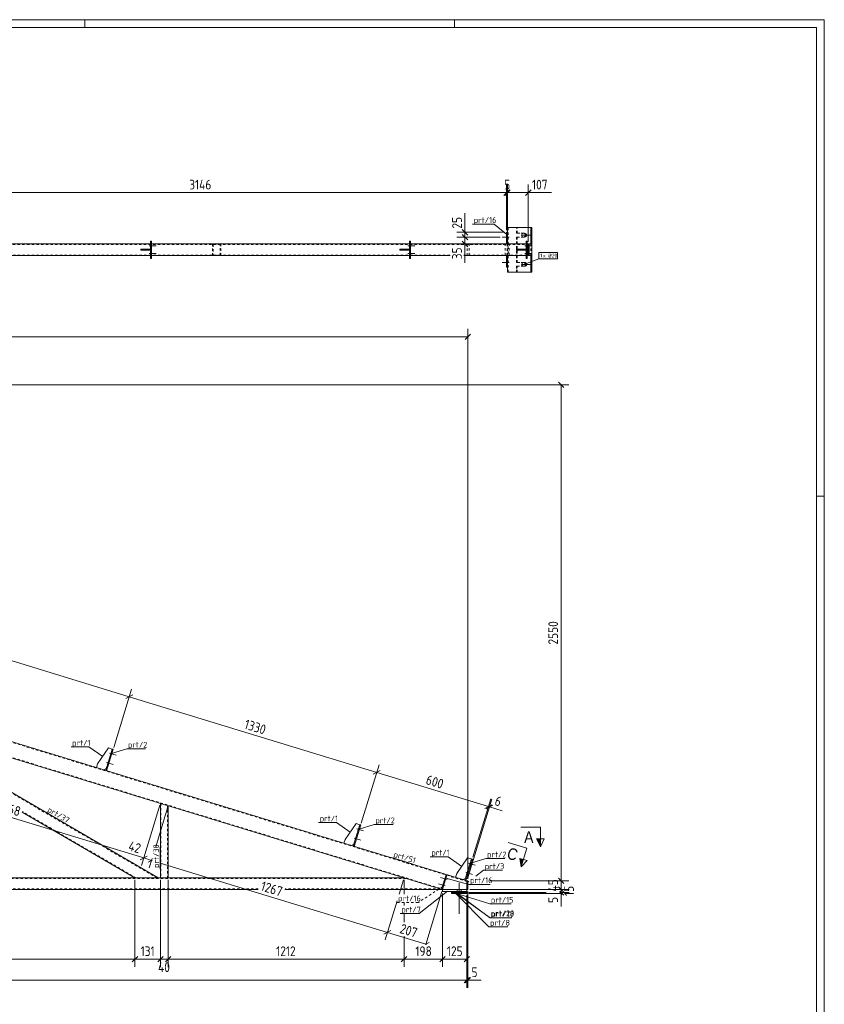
# Model space of a CAD drawing. Header units: millimetres. Extents: x 1 to 1188, y 1 to 840.
# Tile 6 of 6: x 775 to 1188, y 334 to 840. Entities that reach past the tile are written whole.
import ezdxf

# ---------------------------------------------------------------- set-up
doc = ezdxf.new("R2010")
doc.units = ezdxf.units.MM
doc.header["$LTSCALE"] = 0.6
doc.linetypes.add('XKITLINE00', pattern=[0])
doc.linetypes.add('XKITLINE02', pattern=[4, 2, -2])
for name, color, linetype, lineweight in [('Bolt', 7, 'Continuous', 0), ('BoltMark', 3, 'Continuous', 0), ('DrawingSheet', 5, 'Continuous', 0), ('Part', 2, 'Continuous', 0), ('PartMark', 3, 'Continuous', 0), ('Section', 6, 'Continuous', 0), ('Z-DIMENSIONS', 1, 'Continuous', 0)]:
    doc.layers.add(name, color=color, linetype=linetype, lineweight=lineweight)
doc.styles.add('ARIAL', font='ARIAL.TTF')
doc.styles.add('ISOCPEUR', font='ISOCPEUR.TTF')

msp = doc.modelspace()

# ---------------------------------------------------------------- hatches: boundary and pattern name
at = {"layer": 'Section'}
for points in [[(1042.11, 418.81), (1042.11, 414.81), (1040.11, 418.81)], [(1033.41, 408.28), (1032.24, 404.45), (1031.5, 408.86)]]:
    msp.add_hatch(color=6, dxfattribs=at).paths.add_polyline_path(points, flags=17)

# ---------------------------------------------------------------- linework, layer by layer
at = {"layer": 'Bolt', "color": 4, "linetype": 'XKITLINE00', "lineweight": 0}
for p, q in [((1025.24, 728.92), (1024.74, 728.92)), ((1025.24, 728.92), (1024.74, 728.92)), ((1037.07, 729.22), (1032.39, 729.22)), ((1032.51, 729.55), (1032.45, 729.22)), ((1032.45, 729.22), (1032.51, 728.88)), ((1032.72, 729.9), (1032.51, 729.55)), ((1033.07, 730.15), (1032.72, 729.9)), ((1033.41, 730.22), (1033.07, 730.15)), ((1033.43, 730.21), (1033.41, 730.22)), ((1033.78, 730.14), (1033.43, 730.21)), ((1034.12, 729.89), (1033.78, 730.14)), ((1034.31, 729.55), (1034.12, 729.89)), ((1034.37, 729.22), (1034.31, 729.55)), ((1034.31, 728.88), (1034.37, 729.22)), ((841.79, 724.42), (842.29, 724.42)), ((841.79, 724.42), (842.29, 724.42)), ((974.79, 724.42), (975.29, 724.42)), ((974.79, 724.42), (975.29, 724.42)), ((1025.99, 728.22), (1022.44, 728.22)), ((1025.99, 728.22), (1022.44, 728.22)), ((1025.24, 727.52), (1024.74, 727.52)), ((1025.24, 727.52), (1024.74, 727.52)), ((1032.51, 728.88), (1032.7, 728.54)), ((1032.7, 728.54), (1033.05, 728.29)), ((1033.05, 728.29), (1033.39, 728.22)), ((1033.39, 728.22), (1033.41, 728.22)), ((1033.41, 728.22), (1033.76, 728.28)), ((1033.76, 728.28), (1034.1, 728.53)), ((1034.1, 728.53), (1034.31, 728.88)), ((1034.79, 724.42), (1035.29, 724.42)), ((1034.79, 724.42), (1035.29, 724.42)), ((841.04, 723.72), (844.59, 723.72)), ((841.04, 723.72), (844.59, 723.72)), ((841.04, 719.72), (844.59, 719.72)), ((841.04, 719.72), (844.59, 719.72)), ((841.79, 723.02), (842.29, 723.02)), ((841.79, 723.02), (842.29, 723.02)), ((841.79, 720.42), (842.29, 720.42)), ((841.79, 720.42), (842.29, 720.42)), ((841.79, 719.02), (842.29, 719.02)), ((841.79, 719.02), (842.29, 719.02)), ((974.04, 723.72), (977.59, 723.72)), ((974.04, 723.72), (977.59, 723.72)), ((974.04, 719.72), (977.59, 719.72)), ((974.04, 719.72), (977.59, 719.72)), ((974.79, 723.02), (975.29, 723.02)), ((974.79, 723.02), (975.29, 723.02)), ((974.79, 720.42), (975.29, 720.42)), ((974.79, 720.42), (975.29, 720.42)), ((974.79, 719.02), (975.29, 719.02)), ((974.79, 719.02), (975.29, 719.02)), ((1034.04, 723.72), (1037.59, 723.72)), ((1034.04, 723.72), (1037.59, 723.72)), ((1034.04, 719.72), (1037.59, 719.72)), ((1034.04, 719.72), (1037.59, 719.72)), ((1034.79, 723.02), (1035.29, 723.02)), ((1034.79, 723.02), (1035.29, 723.02)), ((1034.79, 720.42), (1035.29, 720.42)), ((1034.79, 720.42), (1035.29, 720.42)), ((1034.79, 719.02), (1035.29, 719.02)), ((1034.79, 719.02), (1035.29, 719.02)), ((1025.99, 715.22), (1022.44, 715.22)), ((1025.99, 715.22), (1022.44, 715.22)), ((1025.24, 715.92), (1024.74, 715.92)), ((1025.24, 715.92), (1024.74, 715.92)), ((1025.24, 714.52), (1024.74, 714.52)), ((1025.24, 714.52), (1024.74, 714.52)), ((1037.07, 714.22), (1032.39, 714.22)), ((1032.51, 714.55), (1032.45, 714.22)), ((1032.45, 714.22), (1032.51, 713.88)), ((1032.72, 714.91), (1032.51, 714.55)), ((1032.51, 713.88), (1032.7, 713.55)), ((1033.07, 715.15), (1032.72, 714.91)), ((1033.41, 715.22), (1033.07, 715.15)), ((1033.44, 715.22), (1033.41, 715.22)), ((1033.78, 715.14), (1033.44, 715.22)), ((1034.12, 714.89), (1033.78, 715.14)), ((1034.1, 713.53), (1034.31, 713.88)), ((1034.31, 714.55), (1034.12, 714.89)), ((1034.37, 714.22), (1034.31, 714.55)), ((1034.31, 713.88), (1034.37, 714.22)), ((1032.7, 713.55), (1033.04, 713.29)), ((1033.04, 713.29), (1033.39, 713.22)), ((1033.39, 713.22), (1033.41, 713.22)), ((1033.41, 713.22), (1033.75, 713.28)), ((1033.75, 713.28), (1034.1, 713.53)), ((820.63, 462.87), (824.03, 461.84)), ((820.63, 462.87), (824.03, 461.84)), ((821.14, 461.99), (821.62, 461.84)), ((821.14, 461.99), (821.62, 461.84)), ((821.55, 463.32), (822.03, 463.18)), ((821.55, 463.32), (822.03, 463.18)), ((819.17, 458.09), (822.57, 457.05)), ((819.17, 458.09), (822.57, 457.05)), ((819.68, 457.2), (820.16, 457.06)), ((819.68, 457.2), (820.16, 457.06)), ((820.09, 458.54), (820.57, 458.4)), ((820.09, 458.54), (820.57, 458.4)), ((947.82, 423.99), (951.22, 422.95)), ((947.82, 423.99), (951.22, 422.95)), ((948.33, 423.1), (948.81, 422.95)), ((948.33, 423.1), (948.81, 422.95)), ((948.74, 424.44), (949.22, 424.29)), ((948.74, 424.44), (949.22, 424.29)), ((946.36, 419.21), (949.75, 418.17)), ((946.36, 419.21), (949.75, 418.17)), ((946.87, 418.32), (947.35, 418.17)), ((946.87, 418.32), (947.35, 418.17)), ((947.28, 419.66), (947.76, 419.51)), ((947.28, 419.66), (947.76, 419.51)), ((1005.2, 406.45), (1008.59, 405.41)), ((1005.2, 406.45), (1008.59, 405.41)), ((1005.71, 405.56), (1006.19, 405.41)), ((1005.71, 405.56), (1006.19, 405.41)), ((1006.12, 406.9), (1006.6, 406.75)), ((1006.12, 406.9), (1006.6, 406.75)), ((1003.74, 401.67), (1007.13, 400.63)), ((1003.74, 401.67), (1007.13, 400.63)), ((1004.25, 400.78), (1004.73, 400.63)), ((1004.25, 400.78), (1004.73, 400.63)), ((1004.66, 402.12), (1005.14, 401.97)), ((1004.66, 402.12), (1005.14, 401.97)), ((993.19, 394.69), (989.79, 395.73)), ((994.21, 398.04), (990.82, 399.08)), ((992.68, 395.58), (992.2, 395.73)), ((993.29, 397.59), (992.81, 397.74)), ((993.7, 398.93), (993.22, 399.08)), ((1000.37, 380.31), (1000.37, 396.31)), ((1000.37, 380.31), (1000.37, 396.31)), ((992.27, 394.24), (991.79, 394.39)), ((999.37, 391.81), (999.37, 392.81)), ((999.37, 391.81), (999.37, 392.81)), ((1001.37, 391.81), (1001.37, 392.81)), ((1001.37, 391.81), (1001.37, 392.81))]:
    msp.add_line(p, q, dxfattribs=at)
at = {"layer": 'Bolt', "color": 4, "linetype": 'XKITLINE02', "lineweight": 0}
for p, q in [((993.19, 394.69), (989.79, 395.73)), ((994.21, 398.04), (990.82, 399.08)), ((992.68, 395.58), (992.2, 395.73)), ((993.29, 397.59), (992.81, 397.74)), ((993.7, 398.93), (993.22, 399.08)), ((992.27, 394.24), (991.79, 394.39))]:
    msp.add_line(p, q, dxfattribs=at)
at = {"layer": 'BoltMark', "color": 7, "linetype": 'XKITLINE00', "lineweight": 0}
for p, q in [((1041.35, 720.32), (1050.97, 720.32)), ((1041.35, 717.12), (1041.35, 720.32)), ((1050.97, 717.12), (1050.97, 720.32)), ((1033.56, 714.22), (1041.35, 717.12)), ((1041.35, 717.12), (1050.97, 717.12))]:
    msp.add_line(p, q, dxfattribs=at)
at = {"layer": 'DrawingSheet', "color": 2, "linetype": 'XKITLINE00', "lineweight": 0}
for p, q in [((1188, 840), (1, 840)), ((808, 836), (808, 840)), ((998, 836), (998, 840)), ((1188, 1), (1188, 840)), ((1188, 595), (1184, 595))]:
    msp.add_line(p, q, dxfattribs=at)
at = {"layer": 'DrawingSheet', "color": 3, "linetype": 'XKITLINE00', "lineweight": 0}
for p, q in [((1184, 836), (5, 836)), ((1184, 5), (1184, 836))]:
    msp.add_line(p, q, dxfattribs=at)
at = {"layer": 'Part', "color": 2, "linetype": 'XKITLINE00', "lineweight": 0}
for p, q in [((1024.74, 730.72), (1025.24, 730.72)), ((1024.74, 724.72), (1024.74, 730.72)), ((1025.24, 730.72), (1025.24, 724.72)), ((1025.25, 733.22), (1037.2, 733.22)), ((1025.25, 733.22), (1025.25, 724.72)), ((1037.2, 733.22), (1037.5, 733.22)), ((1037.2, 733.22), (1037.2, 724.72)), ((1037.5, 733.22), (1037.79, 733.22)), ((1037.5, 733.22), (1037.5, 724.72)), ((1037.5, 733.22), (1037.5, 724.72)), ((1037.5, 733.22), (1037.56, 733.22)), ((1037.5, 733.22), (1037.5, 724.72)), ((1037.56, 733.22), (1037.64, 733.22)), ((1037.56, 733.22), (1037.56, 724.72)), ((1037.56, 733.22), (1037.56, 724.72)), ((1037.64, 733.22), (1037.64, 724.72)), ((1037.64, 733.22), (1037.79, 733.22)), ((1037.64, 733.22), (1037.64, 724.72)), ((1037.79, 733.22), (1037.79, 710.22)), ((1037.79, 733.22), (1037.79, 710.22)), ((704.29, 724.72), (841.79, 724.72)), ((842.29, 726.22), (841.79, 726.22)), ((841.79, 726.22), (841.79, 717.22)), ((842.29, 717.22), (842.29, 726.22)), ((842.29, 724.72), (974.79, 724.72)), ((975.29, 726.22), (974.79, 726.22)), ((974.79, 726.22), (974.79, 717.22)), ((975.29, 717.22), (975.29, 726.22)), ((975.29, 724.72), (1034.79, 724.72)), ((1035.29, 726.22), (1034.79, 726.22)), ((1034.79, 726.22), (1034.79, 717.22)), ((1035.29, 717.22), (1035.29, 726.22)), ((1035.29, 724.72), (1035.89, 724.72)), ((1035.89, 724.72), (1035.89, 718.72)), ((1035.89, 724.72), (1037.68, 724.72)), ((1035.89, 718.72), (1035.89, 724.72)), ((1036.37, 718.72), (1036.37, 724.72)), ((1037.68, 718.72), (1037.68, 724.72)), ((836.79, 721.97), (836.79, 721.97)), ((836.79, 721.97), (841.79, 721.97)), ((836.79, 721.47), (836.79, 721.97)), ((836.79, 721.47), (836.79, 721.47)), ((836.79, 721.47), (841.79, 721.47)), ((839.79, 721.47), (839.79, 721.97)), ((841.79, 721.97), (841.79, 721.47)), ((969.79, 721.97), (969.79, 721.97)), ((969.79, 721.97), (974.79, 721.97)), ((969.79, 721.47), (969.79, 721.97)), ((969.79, 721.47), (969.79, 721.47)), ((969.79, 721.47), (974.79, 721.47)), ((972.79, 721.47), (972.79, 721.97)), ((974.79, 721.97), (974.79, 721.47)), ((1029.79, 721.97), (1029.79, 721.97)), ((1029.79, 721.97), (1034.79, 721.97)), ((1029.79, 721.47), (1029.79, 721.97)), ((1029.79, 721.47), (1029.79, 721.47)), ((1029.79, 721.47), (1034.79, 721.47)), ((1032.79, 721.47), (1032.79, 721.97)), ((1034.79, 721.97), (1034.79, 721.47)), ((704.29, 718.72), (841.79, 718.72)), ((841.79, 717.22), (842.29, 717.22)), ((842.29, 718.72), (974.79, 718.72)), ((974.79, 717.22), (975.29, 717.22)), ((975.29, 718.72), (995.75, 718.72)), ((1002.75, 718.72), (1034.79, 718.72)), ((1024.74, 718.72), (1024.74, 712.72)), ((1025.24, 712.72), (1025.24, 718.72)), ((1025.25, 710.22), (1025.25, 718.72)), ((1034.79, 717.22), (1035.29, 717.22)), ((1035.29, 718.72), (1035.89, 718.72)), ((1035.89, 718.72), (1037.68, 718.72)), ((1037.2, 710.22), (1037.2, 718.72)), ((1037.5, 710.22), (1037.5, 718.72)), ((1037.5, 710.22), (1037.5, 718.72)), ((1037.5, 710.22), (1037.5, 718.72)), ((1037.56, 710.22), (1037.56, 718.72)), ((1037.56, 710.22), (1037.56, 718.72)), ((1037.64, 710.22), (1037.64, 718.72)), ((1037.64, 710.22), (1037.64, 718.72)), ((1024.74, 712.72), (1025.24, 712.72)), ((1037.2, 710.22), (1025.25, 710.22)), ((1037.5, 710.22), (1037.2, 710.22)), ((1037.79, 710.22), (1037.5, 710.22)), ((1037.5, 710.22), (1037.56, 710.22)), ((1037.56, 710.22), (1037.64, 710.22)), ((1037.79, 710.22), (1037.64, 710.22)), ((1003.29, 397.62), (696.83, 491.31)), ((991.66, 392.81), (694.5, 483.66)), ((845.65, 398.81), (706.43, 480.01)), ((814.52, 457.43), (820.17, 465.64)), ((822.08, 465.05), (818.72, 454.06)), ((822.56, 464.91), (819.2, 453.91)), ((820.17, 465.64), (822.08, 465.05)), ((822.56, 464.91), (822.08, 465.05)), ((814.52, 457.43), (813.94, 455.52)), ((817.76, 454.35), (813.94, 455.52)), ((819.01, 455.01), (817.76, 454.35)), ((819.2, 453.91), (818.72, 454.06)), ((846.84, 398.81), (846.84, 437.08)), ((850.84, 435.86), (846.84, 437.08)), ((850.84, 398.81), (850.84, 435.86)), ((833.75, 398.81), (775.81, 432.6)), ((941.71, 418.55), (947.36, 426.75)), ((949.27, 426.17), (945.91, 415.17)), ((949.75, 426.02), (946.39, 415.02)), ((947.36, 426.75), (949.27, 426.17)), ((949.75, 426.02), (949.27, 426.17)), ((941.71, 418.55), (941.13, 416.63)), ((944.95, 415.46), (941.13, 416.63)), ((946.2, 416.13), (944.95, 415.46)), ((946.39, 415.02), (945.91, 415.17)), ((999.09, 401), (1004.73, 409.2)), ((1006.65, 408.62), (1003.29, 397.62)), ((1007.13, 408.47), (1003.76, 397.47)), ((1004.73, 409.2), (1006.65, 408.62)), ((1007.13, 408.47), (1006.65, 408.62)), ((993.6, 400.32), (991.35, 392.96)), ((994.08, 400.17), (991.83, 392.81)), ((994.08, 400.17), (993.6, 400.32)), ((999.09, 401), (998.5, 399.08)), ((972.03, 398.81), (174.34, 398.81)), ((850.84, 398.81), (846.84, 398.81)), ((972.03, 398.81), (991.66, 392.81)), ((1003.58, 398.58), (1002.33, 397.91)), ((1003.76, 397.47), (1003.29, 397.62)), ((1004.34, 397.3), (1003.76, 397.47)), ((1004.34, 392.81), (1004.34, 397.3)), ((1004.84, 397.3), (1004.34, 397.3)), ((1004.34, 397.3), (1004.34, 392.81)), ((1004.84, 397.3), (1004.84, 392.81)), ((897.05, 392.81), (186.34, 392.81)), ((991.66, 392.81), (910.83, 392.81)), ((991.83, 392.81), (991.35, 392.96)), ((991.83, 392.81), (991.66, 392.81)), ((991.84, 392.81), (991.83, 392.81)), ((1004.34, 392.81), (991.84, 392.81)), ((991.84, 392.81), (991.84, 391.81)), ((1004.34, 391.81), (991.84, 391.81)), ((991.84, 391.81), (1004.34, 391.81)), ((996.34, 391.61), (996.34, 391.81)), ((996.34, 391.81), (1004.34, 391.81)), ((996.34, 390.81), (996.34, 391.81)), ((996.34, 391.81), (1004.34, 391.81)), ((996.34, 391.61), (1004.34, 391.61)), ((996.34, 391.31), (996.34, 391.61)), ((996.34, 391.61), (1004.34, 391.61)), ((996.34, 390.81), (996.34, 391.31)), ((1004.34, 391.31), (996.34, 391.31)), ((996.34, 391.31), (1004.34, 391.31)), ((1004.34, 390.81), (996.34, 390.81)), ((996.34, 390.81), (1004.34, 390.81)), ((1004.34, 391.81), (1004.34, 392.81)), ((1004.84, 392.81), (1004.34, 392.81)), ((1004.34, 391.61), (1004.34, 391.81)), ((1004.34, 390.81), (1004.34, 391.81)), ((1004.34, 391.31), (1004.34, 391.61)), ((1004.34, 390.81), (1004.34, 391.31))]:
    msp.add_line(p, q, dxfattribs=at)
at = {"layer": 'Part', "color": 7, "linetype": 'XKITLINE02', "lineweight": 0}
for p, q in [((1025.54, 733.22), (1025.25, 733.22)), ((1037.5, 733.22), (1025.54, 733.22)), ((1025.54, 710.22), (1025.54, 733.22)), ((1029.85, 733.22), (1037.5, 733.22)), ((1029.85, 730.22), (1029.85, 733.22)), ((1029.85, 730.22), (1029.85, 733.22)), ((1029.85, 733.22), (1037.5, 733.22)), ((1030.14, 730.22), (1029.85, 730.22)), ((1029.85, 730.22), (1033.7, 730.21)), ((1029.85, 730.22), (1033.76, 730.21)), ((1029.91, 730.22), (1029.91, 733.22)), ((1029.91, 733.22), (1037.56, 733.22)), ((1029.91, 730.22), (1029.91, 733.22)), ((1029.91, 730.22), (1033.85, 730.21)), ((1029.99, 730.22), (1029.99, 733.22)), ((1029.99, 733.22), (1037.64, 733.22)), ((1029.99, 730.22), (1029.99, 733.22)), ((1030.14, 730.22), (1029.99, 730.22)), ((1029.99, 730.22), (1033.85, 730.21)), ((1030.14, 730.22), (1030.14, 733.22)), ((1030.14, 730.22), (1030.14, 733.22)), ((1034, 730.21), (1030.14, 730.22)), ((1034, 730.21), (1030.14, 730.22)), ((1033.7, 730.21), (1034, 730.21)), ((1033.7, 730.21), (1034.07, 730.14)), ((1033.7, 730.21), (1034.07, 730.14)), ((1033.76, 730.21), (1034.13, 730.14)), ((1034.13, 730.14), (1033.76, 730.21)), ((1034.22, 730.14), (1033.85, 730.21)), ((1033.85, 730.21), (1034, 730.21)), ((1033.85, 730.21), (1034.22, 730.14)), ((1034.36, 730.14), (1034, 730.21)), ((1034.36, 730.14), (1034, 730.21)), ((1034.07, 730.14), (1034.38, 729.92)), ((1034.07, 730.14), (1034.38, 729.92)), ((1034.13, 730.14), (1034.44, 729.92)), ((1034.44, 729.92), (1034.13, 730.14)), ((1034.53, 729.92), (1034.22, 730.14)), ((1034.22, 730.14), (1034.53, 729.92)), ((1034.67, 729.92), (1034.36, 730.14)), ((1034.67, 729.92), (1034.36, 730.14)), ((1034.38, 729.92), (1034.59, 729.6)), ((1034.38, 729.92), (1034.59, 729.6)), ((1034.44, 729.92), (1034.65, 729.6)), ((1034.65, 729.6), (1034.44, 729.92)), ((1034.73, 729.6), (1034.53, 729.92)), ((1034.53, 729.92), (1034.73, 729.6)), ((1034.59, 729.6), (1034.66, 729.21)), ((1034.59, 729.6), (1034.66, 729.21)), ((1034.66, 729.21), (1034.59, 728.83)), ((1034.66, 729.21), (1034.59, 728.83)), ((1034.65, 729.6), (1034.72, 729.21)), ((1034.72, 729.21), (1034.65, 729.6)), ((1034.72, 729.21), (1034.65, 728.83)), ((1034.65, 728.83), (1034.72, 729.21)), ((1034.66, 729.21), (1034.95, 729.21)), ((1034.66, 729.21), (1034.72, 729.21)), ((1034.88, 729.6), (1034.67, 729.92)), ((1034.88, 729.6), (1034.67, 729.92)), ((1034.72, 729.21), (1034.81, 729.21)), ((1034.81, 729.21), (1034.73, 729.6)), ((1034.73, 729.6), (1034.81, 729.21)), ((1034.73, 728.83), (1034.81, 729.21)), ((1034.81, 729.21), (1034.73, 728.83)), ((1034.81, 729.21), (1034.95, 729.21)), ((1034.95, 729.21), (1034.88, 729.6)), ((1034.95, 729.21), (1034.88, 729.6)), ((1034.88, 728.83), (1034.95, 729.21)), ((1034.88, 728.83), (1034.95, 729.21)), ((163.88, 724.42), (1037.2, 724.42)), ((841.79, 724.72), (842.29, 724.72)), ((878.23, 724.72), (873.65, 724.72)), ((873.65, 724.72), (873.65, 718.72)), ((873.96, 724.42), (877.91, 724.42)), ((873.96, 724.42), (873.96, 719.02)), ((877.51, 719.02), (877.51, 724.42)), ((877.83, 718.72), (877.83, 724.72)), ((974.79, 724.72), (975.29, 724.72)), ((1000.28, 724.72), (1025.08, 724.72)), ((1001.3, 724.42), (1024.05, 724.42)), ((1004.56, 718.72), (1004.56, 724.72)), ((1005.58, 719.02), (1005.58, 724.42)), ((1024.05, 719.02), (1024.05, 724.42)), ((1025.24, 724.72), (1024.74, 724.72)), ((1025.08, 718.72), (1025.08, 724.72)), ((1025.08, 718.72), (1025.08, 724.72)), ((1025.25, 724.72), (1025.25, 718.72)), ((1026.06, 719.02), (1026.06, 724.42)), ((1030.14, 728.22), (1029.85, 728.22)), ((1029.85, 728.22), (1029.85, 715.22)), ((1033.7, 728.21), (1029.85, 728.22)), ((1029.85, 728.22), (1033.76, 728.21)), ((1029.85, 728.22), (1029.85, 715.22)), ((1029.91, 728.22), (1033.85, 728.21)), ((1029.91, 728.22), (1029.91, 715.22)), ((1029.91, 715.22), (1029.91, 728.22)), ((1029.99, 715.22), (1029.99, 728.22)), ((1030.14, 728.22), (1029.99, 728.22)), ((1029.99, 728.22), (1029.99, 715.22)), ((1033.85, 728.21), (1029.99, 728.22)), ((1030.14, 715.22), (1030.14, 728.22)), ((1030.14, 728.22), (1034, 728.21)), ((1030.14, 715.22), (1030.14, 728.22)), ((1030.14, 728.22), (1034, 728.21)), ((1034.07, 728.29), (1033.7, 728.21)), ((1034.07, 728.29), (1033.7, 728.21)), ((1034, 728.21), (1033.7, 728.21)), ((1034.13, 728.29), (1033.76, 728.21)), ((1033.76, 728.21), (1034.13, 728.29)), ((1033.85, 728.21), (1034.22, 728.29)), ((1034.22, 728.29), (1033.85, 728.21)), ((1034, 728.21), (1033.85, 728.21)), ((1034, 728.21), (1034.36, 728.29)), ((1034, 728.21), (1034.36, 728.29)), ((1034.38, 728.51), (1034.07, 728.29)), ((1034.38, 728.51), (1034.07, 728.29)), ((1034.44, 728.51), (1034.13, 728.29)), ((1034.13, 728.29), (1034.44, 728.51)), ((1034.22, 728.29), (1034.53, 728.51)), ((1034.53, 728.51), (1034.22, 728.29)), ((1034.36, 728.29), (1034.67, 728.51)), ((1034.36, 728.29), (1034.67, 728.51)), ((1034.59, 728.83), (1034.38, 728.51)), ((1034.59, 728.83), (1034.38, 728.51)), ((1034.65, 728.83), (1034.44, 728.51)), ((1034.44, 728.51), (1034.65, 728.83)), ((1034.53, 728.51), (1034.73, 728.83)), ((1034.73, 728.83), (1034.53, 728.51)), ((1034.67, 728.51), (1034.88, 728.83)), ((1034.67, 728.51), (1034.88, 728.83)), ((1034.79, 724.72), (1035.29, 724.72)), ((1035.89, 724.72), (1037.2, 724.72)), ((1035.98, 719.02), (1035.98, 724.42)), ((1037.2, 718.72), (1037.2, 724.72)), ((1037.2, 724.72), (1037.2, 718.72)), ((1037.2, 724.42), (1037.2, 724.72)), ((1037.5, 724.72), (1037.5, 718.72)), ((1037.5, 724.72), (1037.5, 718.72)), ((1037.5, 724.72), (1037.5, 718.72)), ((1037.56, 724.72), (1037.56, 718.72)), ((1037.56, 724.72), (1037.56, 718.72)), ((1037.64, 724.72), (1037.64, 718.72)), ((1037.64, 724.72), (1037.64, 718.72)), ((327.21, 719.02), (995.75, 719.02)), ((836.79, 721.97), (836.79, 721.47)), ((840.79, 721.47), (840.79, 721.97)), ((873.96, 719.02), (877.91, 719.02)), ((969.79, 721.97), (969.79, 721.47)), ((973.79, 721.47), (973.79, 721.97)), ((1002.75, 719.02), (1024.05, 719.02)), ((1002.75, 719.02), (1037.2, 719.02)), ((1029.79, 721.97), (1029.79, 721.47)), ((1033.79, 721.47), (1033.79, 721.97)), ((1037.2, 718.72), (1037.2, 719.02)), ((841.79, 718.72), (842.29, 718.72)), ((873.65, 718.72), (878.23, 718.72)), ((974.79, 718.72), (975.29, 718.72)), ((1025.08, 718.72), (1002.75, 718.72)), ((1025.24, 718.72), (1024.74, 718.72)), ((1030.14, 715.22), (1029.85, 715.22)), ((1029.85, 715.22), (1033.71, 715.22)), ((1029.91, 715.22), (1029.85, 715.22)), ((1029.85, 715.22), (1033.71, 715.22)), ((1029.99, 715.22), (1029.91, 715.22)), ((1029.91, 715.22), (1033.76, 715.22)), ((1033.76, 715.22), (1029.91, 715.22)), ((1033.85, 715.22), (1029.99, 715.22)), ((1030.14, 715.22), (1029.99, 715.22)), ((1029.99, 715.22), (1033.85, 715.22)), ((1034, 715.22), (1030.14, 715.22)), ((1034, 715.22), (1030.14, 715.22)), ((1033.71, 715.22), (1034, 715.22)), ((1033.71, 715.22), (1034.07, 715.14)), ((1033.71, 715.22), (1033.76, 715.22)), ((1033.71, 715.22), (1034.07, 715.14)), ((1033.76, 715.22), (1033.85, 715.22)), ((1033.76, 715.22), (1034.13, 715.14)), ((1034.13, 715.14), (1033.76, 715.22)), ((1034.22, 715.14), (1033.85, 715.22)), ((1033.85, 715.22), (1034, 715.22)), ((1033.85, 715.22), (1034.22, 715.14)), ((1034.36, 715.14), (1034, 715.22)), ((1034.36, 715.14), (1034, 715.22)), ((1034.07, 715.14), (1034.38, 714.92)), ((1034.07, 715.14), (1034.38, 714.92)), ((1034.13, 715.14), (1034.44, 714.92)), ((1034.44, 714.92), (1034.13, 715.14)), ((1034.53, 714.92), (1034.22, 715.14)), ((1034.22, 715.14), (1034.53, 714.92)), ((1034.67, 714.92), (1034.36, 715.14)), ((1034.67, 714.92), (1034.36, 715.14)), ((1034.38, 714.92), (1034.59, 714.6)), ((1034.38, 714.92), (1034.59, 714.6)), ((1034.59, 713.83), (1034.38, 713.51)), ((1034.59, 713.83), (1034.38, 713.51)), ((1034.44, 714.92), (1034.65, 714.6)), ((1034.65, 714.6), (1034.44, 714.92)), ((1034.65, 713.83), (1034.44, 713.51)), ((1034.44, 713.51), (1034.65, 713.83)), ((1034.73, 714.6), (1034.53, 714.92)), ((1034.53, 714.92), (1034.73, 714.6)), ((1034.53, 713.51), (1034.73, 713.83)), ((1034.73, 713.83), (1034.53, 713.51)), ((1034.59, 714.6), (1034.66, 714.22)), ((1034.59, 714.6), (1034.66, 714.22)), ((1034.66, 714.22), (1034.59, 713.83)), ((1034.66, 714.22), (1034.59, 713.83)), ((1034.65, 714.6), (1034.72, 714.22)), ((1034.72, 714.22), (1034.65, 714.6)), ((1034.72, 714.22), (1034.65, 713.83)), ((1034.65, 713.83), (1034.72, 714.22)), ((1034.66, 714.22), (1034.95, 714.22)), ((1034.66, 714.22), (1034.72, 714.22)), ((1034.88, 714.6), (1034.67, 714.92)), ((1034.88, 714.6), (1034.67, 714.92)), ((1034.67, 713.51), (1034.88, 713.83)), ((1034.67, 713.51), (1034.88, 713.83)), ((1034.72, 714.22), (1034.81, 714.22)), ((1034.81, 714.22), (1034.73, 714.6)), ((1034.73, 714.6), (1034.81, 714.22)), ((1034.73, 713.83), (1034.81, 714.22)), ((1034.81, 714.22), (1034.73, 713.83)), ((1034.79, 718.72), (1035.29, 718.72)), ((1034.81, 714.22), (1034.95, 714.22)), ((1034.95, 714.22), (1034.88, 714.6)), ((1034.95, 714.22), (1034.88, 714.6)), ((1034.88, 713.83), (1034.95, 714.22)), ((1034.88, 713.83), (1034.95, 714.22)), ((1035.89, 718.72), (1037.2, 718.72)), ((1025.25, 710.22), (1025.54, 710.22)), ((1037.5, 710.22), (1025.54, 710.22)), ((1030.14, 713.22), (1029.85, 713.22)), ((1029.85, 713.22), (1029.85, 710.22)), ((1033.7, 713.22), (1029.85, 713.22)), ((1029.85, 713.22), (1033.76, 713.22)), ((1029.85, 710.22), (1029.85, 713.22)), ((1029.85, 710.22), (1037.5, 710.22)), ((1029.91, 710.22), (1029.85, 710.22)), ((1029.85, 710.22), (1037.5, 710.22)), ((1029.91, 713.22), (1033.85, 713.22)), ((1029.91, 710.22), (1029.91, 713.22)), ((1029.91, 710.22), (1029.91, 713.22)), ((1029.99, 710.22), (1029.91, 710.22)), ((1029.91, 710.22), (1037.56, 710.22)), ((1029.99, 710.22), (1029.99, 713.22)), ((1030.14, 713.22), (1029.99, 713.22)), ((1029.99, 713.22), (1029.99, 710.22)), ((1033.85, 713.22), (1029.99, 713.22)), ((1029.99, 710.22), (1037.64, 710.22)), ((1030.14, 710.22), (1030.14, 713.22)), ((1030.14, 713.22), (1034, 713.22)), ((1030.14, 710.22), (1030.14, 713.22)), ((1030.14, 713.22), (1034, 713.22)), ((1034.07, 713.29), (1033.7, 713.22)), ((1034.07, 713.29), (1033.7, 713.22)), ((1034, 713.22), (1033.7, 713.22)), ((1034.13, 713.29), (1033.76, 713.22)), ((1033.76, 713.22), (1034.13, 713.29)), ((1033.85, 713.22), (1034.22, 713.29)), ((1034.22, 713.29), (1033.85, 713.22)), ((1034, 713.22), (1033.85, 713.22)), ((1034, 713.22), (1034.36, 713.29)), ((1034, 713.22), (1034.36, 713.29)), ((1034.38, 713.51), (1034.07, 713.29)), ((1034.38, 713.51), (1034.07, 713.29)), ((1034.44, 713.51), (1034.13, 713.29)), ((1034.13, 713.29), (1034.44, 713.51)), ((1034.22, 713.29), (1034.53, 713.51)), ((1034.53, 713.51), (1034.22, 713.29)), ((1034.36, 713.29), (1034.67, 713.51)), ((1034.36, 713.29), (1034.67, 713.51)), ((1004.34, 396.98), (170.34, 651.96)), ((992.69, 392.81), (170.34, 644.22)), ((845.06, 398.81), (705.18, 480.4)), ((819.01, 455.01), (822.08, 465.05)), ((847.14, 436.99), (847.14, 398.81)), ((850.54, 435.95), (850.54, 398.81)), ((834.34, 398.81), (775.9, 432.89)), ((946.2, 416.13), (949.27, 426.17)), ((1006.65, 408.62), (1003.58, 398.58)), ((991.35, 392.96), (993.6, 400.32)), ((991.83, 392.81), (994.08, 400.17)), ((994.08, 400.17), (993.6, 400.32)), ((973.02, 398.51), (174.34, 398.51)), ((845.65, 398.81), (833.75, 398.81)), ((1002.33, 397.91), (998.5, 399.08)), ((1003.76, 397.47), (1003.29, 397.62)), ((897.15, 393.11), (174.34, 393.11)), ((990.68, 393.11), (910.92, 393.11)), ((991.83, 392.81), (991.35, 392.96)), ((991.83, 392.81), (991.83, 392.81)), ((991.83, 392.81), (991.83, 392.81)), ((991.83, 392.81), (1004.34, 392.81)), ((1004.34, 392.81), (991.84, 392.81)), ((991.84, 392.81), (991.84, 392.81)), ((991.84, 391.81), (991.84, 391.81)), ((996.34, 391.61), (996.34, 391.81)), ((996.34, 391.81), (996.34, 391.61)), ((996.34, 391.61), (996.34, 391.81)), ((996.34, 391.81), (996.34, 391.61)), ((996.34, 391.61), (996.34, 391.81)), ((996.34, 390.81), (996.34, 391.81)), ((996.34, 391.81), (996.34, 390.81)), ((996.34, 390.81), (996.34, 391.81)), ((996.34, 391.81), (996.34, 390.81)), ((996.34, 390.81), (996.34, 391.81)), ((996.34, 391.31), (996.34, 391.61)), ((996.34, 391.61), (996.34, 391.31)), ((996.34, 391.31), (996.34, 391.61)), ((996.34, 391.61), (996.34, 391.31)), ((996.34, 391.31), (996.34, 391.61)), ((996.34, 390.81), (996.34, 391.31)), ((996.34, 391.31), (996.34, 390.81)), ((996.34, 390.81), (996.34, 391.31)), ((996.34, 391.31), (996.34, 390.81)), ((996.34, 390.81), (996.34, 391.31)), ((1000.37, 391.61), (1000.37, 391.81)), ((1000.37, 391.61), (1000.37, 391.81)), ((1000.37, 391.61), (1000.37, 391.81)), ((1000.37, 391.61), (1000.37, 391.81)), ((1000.37, 390.81), (1000.37, 391.81)), ((1000.37, 390.81), (1000.37, 391.81)), ((1000.37, 390.81), (1000.37, 391.81)), ((1000.37, 390.81), (1000.37, 391.81)), ((1000.37, 391.31), (1000.37, 391.61)), ((1000.37, 391.31), (1000.37, 391.61)), ((1000.37, 391.31), (1000.37, 391.61)), ((1000.37, 391.31), (1000.37, 391.61)), ((1000.37, 390.81), (1000.37, 391.31)), ((1000.37, 390.81), (1000.37, 391.31)), ((1000.37, 390.81), (1000.37, 391.31)), ((1000.37, 390.81), (1000.37, 391.31)), ((1001.37, 391.61), (1001.37, 391.81)), ((1001.37, 391.61), (1001.37, 391.81)), ((1001.37, 390.81), (1001.37, 391.81)), ((1001.37, 390.81), (1001.37, 391.81)), ((1001.37, 391.31), (1001.37, 391.61)), ((1001.37, 391.31), (1001.37, 391.61)), ((1001.37, 390.81), (1001.37, 391.31)), ((1001.37, 390.81), (1001.37, 391.31)), ((1004.34, 392.81), (1004.34, 392.81)), ((1004.34, 392.81), (1004.34, 392.81)), ((1004.34, 392.81), (1004.34, 392.81)), ((1004.34, 391.81), (1004.34, 391.81)), ((1004.34, 391.31), (1004.34, 390.81))]:
    msp.add_line(p, q, dxfattribs=at)
at = {"layer": 'PartMark', "color": 7, "linetype": 'XKITLINE00', "lineweight": 0}
for p, q in [((1007.28, 734.9), (1018.28, 734.9)), ((1024.87, 729.49), (1018.28, 734.9)), ((800.9, 466.14), (810.1, 466.14)), ((817.17, 461.17), (810.1, 466.14)), ((821.75, 462.76), (829.54, 465.16)), ((829.54, 465.16), (839.25, 465.16)), ((787.67, 432.74), (797.62, 426.94)), ((928.09, 427.25), (937.29, 427.25)), ((944.36, 422.28), (937.29, 427.25)), ((948.94, 423.87), (956.73, 426.27)), ((956.73, 426.27), (966.44, 426.27)), ((846.74, 403.29), (846.74, 414.8)), ((965.64, 409.23), (976.16, 406.02)), ((985.47, 409.7), (994.66, 409.7)), ((1001.73, 404.73), (994.66, 409.7)), ((1006.32, 406.32), (1014.11, 408.72)), ((1014.11, 408.72), (1023.82, 408.72)), ((1008.91, 399.69), (1012.93, 402.7)), ((1012.93, 402.7), (1022.64, 402.7)), ((993.49, 398.75), (1005.3, 395.49)), ((1004.47, 396.37), (1005.3, 396.99)), ((1005.3, 395.49), (1016.29, 395.49)), ((994.37, 392.04), (979.74, 380.43)), ((997.97, 391.74), (1015.97, 378.49)), ((997.97, 391.51), (1015.68, 373.64)), ((997.97, 391.5), (1016.23, 378.25)), ((997.97, 391.19), (1016.06, 385.41)), ((1016.06, 385.41), (1027.05, 385.41)), ((970.04, 380.43), (979.74, 380.43)), ((1015.97, 378.49), (1016.23, 378.49)), ((1016.23, 378.25), (1027.23, 378.25)), ((1027.23, 378.49), (1027.48, 378.49)), ((1015.68, 373.64), (1025.39, 373.64))]:
    msp.add_line(p, q, dxfattribs=at)
at = {"layer": 'PartMark', "color": 7, "linetype": 'XKITLINE02', "lineweight": 0}
for p in [(991.94, 394.38), (968.42, 386.16)]:
    msp.add_line(p, (979.42, 386.16), dxfattribs=at)
at = {"layer": 'Section', "color": 6, "linetype": 'XKITLINE00', "lineweight": 0}
for p, q in [((1042.11, 424.81), (1032.11, 424.81)), ((1042.11, 424.81), (1042.11, 414.81)), ((1035.16, 414.02), (1025.6, 416.94)), ((1040.11, 418.81), (1044.11, 418.81)), ((1042.11, 414.81), (1040.11, 418.81)), ((1044.11, 418.81), (1042.11, 414.81)), ((1035.16, 414.02), (1032.24, 404.45)), ((1031.5, 408.86), (1035.32, 407.69)), ((1032.24, 404.45), (1031.5, 408.86)), ((1035.32, 407.69), (1032.24, 404.45))]:
    msp.add_line(p, q, dxfattribs=at)
at = {"layer": 'Z-DIMENSIONS', "color": 7, "linetype": 'XKITLINE00', "lineweight": 0}
for p, q in [((1024.74, 731.72), (1024.74, 755.21)), ((1025.24, 731.72), (1025.24, 755.21)), ((1035.89, 725.72), (1035.89, 755.21)), ((710.15, 751.11), (1024.74, 751.11)), ((1026.15, 752.52), (1023.33, 749.69)), ((1025.34, 751.71), (1023.33, 749.69)), ((1026.65, 752.52), (1023.83, 749.69)), ((1025.84, 751.71), (1023.83, 749.69)), ((1024.74, 731.72), (1024.74, 751.71)), ((1024.74, 751.11), (1025.24, 751.11)), ((1025.24, 731.72), (1025.24, 751.71)), ((1025.24, 751.11), (1035.89, 751.11)), ((1037.31, 752.52), (1034.48, 749.69)), ((1035.89, 751.11), (1047.81, 751.11)), ((1035.89, 751.11), (1047.81, 751.11)), ((1003.35, 730.72), (1003.35, 740.48)), ((1003.35, 730.72), (1003.35, 740.48)), ((1023.74, 730.72), (999.25, 730.72)), ((1001.93, 732.13), (1004.76, 729.3)), ((1001.93, 729.63), (1004.76, 726.8)), ((1001.93, 729.63), (1004.76, 726.8)), ((1003.35, 728.22), (1003.35, 730.72)), ((1021.44, 728.22), (999.25, 728.22)), ((1021.44, 728.22), (999.25, 728.22)), ((1023.74, 724.72), (999.25, 724.72)), ((1001.93, 726.13), (1004.76, 723.3)), ((1003.35, 724.72), (1003.35, 728.22)), ((1003.35, 724.72), (1003.35, 714.95)), ((1003.35, 724.72), (1003.35, 714.95)), ((1006.25, 678.38), (1003.43, 675.55)), ((1004.84, 398.3), (1004.84, 681.06)), ((170.34, 676.96), (1004.84, 676.96)), ((1051.33, 653.69), (1054.16, 650.86)), ((171.34, 652.28), (1056.75, 652.28)), ((1052.75, 397.3), (1052.75, 652.28)), ((698.85, 532.28), (830.82, 491.93)), ((822.85, 465.86), (832.02, 495.85)), ((822.85, 465.86), (832.02, 495.85)), ((832.59, 492.87), (829.06, 490.99)), ((832.59, 492.87), (829.06, 490.99)), ((830.82, 491.93), (958.01, 453.05)), ((950.04, 426.98), (959.21, 456.97)), ((950.04, 426.98), (959.21, 456.97)), ((697.85, 451.97), (838.27, 409.04)), ((959.78, 453.99), (956.25, 452.11)), ((959.78, 453.99), (956.25, 452.11)), ((958.01, 453.05), (1015.39, 435.5)), ((846.55, 436.13), (837.1, 405.21)), ((846.55, 436.13), (837.1, 405.21)), ((1004.63, 398.25), (1017.16, 439.25)), ((1007.42, 409.43), (1016.59, 439.43)), ((1007.42, 409.43), (1016.59, 439.43)), ((1017.16, 436.44), (1013.62, 434.57)), ((1017.16, 436.44), (1013.62, 434.57)), ((1017.73, 436.27), (1014.2, 434.39)), ((1015.39, 435.5), (1015.97, 435.33)), ((1015.97, 435.33), (1022.43, 433.35)), ((1015.97, 435.33), (1022.43, 433.35)), ((850.55, 434.9), (844.4, 414.8)), ((850.55, 434.9), (844.4, 414.8)), ((840.03, 409.98), (836.5, 408.1)), ((840.03, 409.98), (836.5, 408.1)), ((838.27, 409.04), (842.27, 407.82)), ((842.54, 407.96), (840.5, 406.88)), ((842.54, 407.96), (840.5, 406.88)), ((842.54, 408.71), (841.1, 403.99)), ((842.54, 408.71), (841.1, 403.99)), ((842.27, 407.82), (842.54, 407.73)), ((846.74, 406.45), (963.46, 370.76)), ((833.75, 397.81), (833.75, 353.01)), ((833.75, 397.81), (833.75, 353.01)), ((846.84, 397.81), (846.84, 356.41)), ((846.84, 397.81), (846.84, 352.91)), ((850.84, 397.81), (850.84, 352.91)), ((850.84, 397.81), (850.84, 356.41)), ((971.74, 397.85), (969.45, 390.36)), ((971.74, 397.85), (969.45, 390.36)), ((972.03, 397.81), (972.03, 390.36)), ((972.03, 397.81), (972.03, 390.36)), ((1016.29, 397.3), (1045.15, 397.3)), ((1016.29, 397.3), (1056.75, 397.3)), ((1051.33, 398.71), (1054.16, 395.88)), ((1052.15, 397.9), (1054.16, 395.88)), ((1052.15, 397.3), (1056.75, 397.3)), ((1052.75, 392.81), (1052.75, 397.3)), ((991.52, 391.81), (983.21, 364.61)), ((991.84, 390.81), (991.84, 353.01)), ((991.84, 390.81), (991.84, 353.01)), ((1004.34, 390.06), (1004.34, 342.21)), ((1004.34, 390.06), (1004.34, 342.21)), ((1004.34, 389.81), (1004.34, 353.01)), ((1004.84, 391.81), (1004.84, 342.21)), ((1005.34, 391.31), (1045.15, 391.31)), ((1005.34, 391.31), (1045.15, 391.31)), ((1005.34, 390.81), (1053.35, 390.81)), ((1005.84, 392.81), (1045.15, 392.81)), ((1005.84, 392.81), (1053.35, 392.81)), ((1051.33, 394.22), (1053.35, 392.21)), ((1052.15, 393.41), (1054.16, 391.39)), ((1052.15, 392.81), (1056.85, 392.81)), ((1052.15, 391.91), (1053.35, 390.71)), ((1052.15, 391.91), (1054.16, 389.89)), ((1052.15, 391.41), (1053.35, 390.21)), ((1052.15, 391.31), (1053.35, 391.31)), ((1052.15, 391.31), (1056.85, 391.31)), ((1052.75, 391.31), (1052.75, 392.81)), ((1052.75, 390.81), (1052.75, 391.31)), ((1052.75, 390.81), (1052.75, 384.05)), ((1052.75, 390.81), (1052.75, 384.05)), ((968.42, 387), (962.29, 366.94)), ((968.42, 387), (962.29, 366.94)), ((972.03, 386.16), (972.03, 384.63)), ((972.03, 386.16), (972.03, 384.63)), ((972.03, 380.43), (972.03, 376.09)), ((972.03, 380.43), (972.03, 376.09)), ((965.23, 371.7), (961.69, 369.83)), ((965.23, 371.7), (961.69, 369.82)), ((963.46, 370.76), (983.24, 364.72)), ((972.03, 368.77), (972.03, 353.01)), ((972.03, 368.77), (972.03, 353.01)), ((985.01, 365.66), (983.03, 364.61)), ((680.84, 357.01), (833.75, 357.01)), ((835.16, 358.42), (832.33, 355.59)), ((835.16, 358.42), (832.33, 355.59)), ((833.75, 357.01), (846.84, 357.01)), ((848.26, 358.42), (845.43, 355.59)), ((848.26, 358.42), (846.24, 356.41)), ((846.84, 357.01), (850.84, 357.01)), ((852.26, 358.42), (849.43, 355.59)), ((852.26, 358.42), (850.24, 356.41)), ((850.84, 357.01), (972.03, 357.01)), ((973.45, 358.42), (970.62, 355.59)), ((973.45, 358.42), (970.62, 355.59)), ((972.03, 357.01), (991.84, 357.01)), ((993.25, 358.42), (990.43, 355.59)), ((993.01, 358.17), (990.43, 355.59)), ((991.84, 357.01), (1004.34, 357.01)), ((1005.75, 358.42), (1002.92, 355.59)), ((173.84, 346.21), (1004.34, 346.21)), ((1005.75, 347.63), (1002.92, 344.8)), ((1005.71, 347.59), (1002.92, 344.8)), ((1006.25, 347.63), (1003.43, 344.8)), ((1004.34, 346.21), (1004.84, 346.21)), ((1004.84, 346.21), (1011.6, 346.21)), ((1004.84, 346.21), (1011.6, 346.21))]:
    msp.add_line(p, q, dxfattribs=at)
at = {"layer": 'Z-DIMENSIONS', "color": 3}
for p in [(1024.74, 751.11), (1024.74, 751.11), (1025.24, 751.11), (1025.24, 751.11), (1035.89, 751.11), (1003.35, 730.72), (1003.35, 728.22), (1003.35, 728.22), (1003.35, 724.72), (1004.84, 676.96), (1052.75, 652.28), (830.82, 491.93), (830.82, 491.93), (958.01, 453.05), (958.01, 453.05), (1015.39, 435.5), (1015.39, 435.5), (1015.97, 435.33), (838.27, 409.04), (838.27, 409.04), (842.27, 407.82), (842.27, 407.82), (1052.75, 397.3), (1052.75, 397.3), (1052.75, 392.81), (1052.75, 392.81), (1052.75, 391.31), (1052.75, 391.31), (1052.75, 390.81), (963.46, 370.76), (963.46, 370.76), (983.24, 364.72), (833.75, 357.01), (833.75, 357.01), (846.84, 357.01), (846.84, 357.01), (850.84, 357.01), (850.84, 357.01), (972.03, 357.01), (972.03, 357.01), (991.84, 357.01), (991.84, 357.01), (1004.34, 357.01), (1004.34, 346.21), (1004.34, 346.21), (1004.84, 346.21)]:
    msp.add_point(p, dxfattribs=at)

# ---------------------------------------------------------------- texts
at = {"layer": 'BoltMark', "color": 3, "style": 'ISOCPEUR', "width": 0.85}
for s, p in [('1', (1041.95, 717.72)), ('x Ø', (1043.41, 717.72)), ('20', (1047.96, 717.72))]:
    msp.add_text(s, height=2, dxfattribs=at).set_placement(p)
at = {"layer": 'PartMark', "color": 3, "style": 'ISOCPEUR', "width": 0.85}
for s, p in [('prt/16', (1007.88, 735.5)), ('prt/1', (801.5, 466.74)), ('prt/2', (830.14, 465.76)), ('prt/1', (928.69, 427.85)), ('prt/2', (957.33, 426.87)), ('prt/1', (986.07, 410.3)), ('prt/2', (1014.71, 409.32)), ('prt/3', (1013.53, 403.3)), ('prt/16', (1005.9, 396.09)), ('prt/16', (969.02, 386.76)), ('prt/15', (1016.66, 386.01)), ('prt/7', (970.64, 381.03)), ('prt/20', (1016.57, 379.09)), ('prt/18', (1016.83, 378.85)), ('prt/8', (1016.28, 374.24))]:
    msp.add_text(s, height=3, dxfattribs=at).set_placement(p)
for s, rotation, p in [('prt/37', -30.2522, (788.49, 432.96)), ('prt/30', 90.0002, (846.14, 403.89)), ('prt/51', -16.9997, (966.39, 409.63))]:
    msp.add_text(s, height=3, rotation=rotation, dxfattribs=at).set_placement(p)
at = {"layer": 'Section', "color": 6, "style": 'ARIAL', "width": 0.85}
msp.add_text('A', height=6, dxfattribs=at).set_placement((1033.77, 416.81))
msp.add_text('C', height=6, rotation=-16.9997, dxfattribs=at).set_placement((1024.43, 408.93))
at = {"layer": 'Z-DIMENSIONS', "color": 3, "style": 'ISOCPEUR', "width": 0.85}
for s, p in [('3146', (861.64, 752.71)), ('5', (1023.49, 752.71)), ('107', (1037.77, 752.71)), ('131', (836.64, 358.61)), ('1212', (906.28, 358.61)), ('198', (977.85, 358.61)), ('125', (994.01, 358.61)), ('40', (845.62, 350.41)), ('5', (1006.71, 347.81))]:
    msp.add_text(s, height=5, dxfattribs=at).set_placement(p)
for s, rotation, p in [('25', 90.0002, (1001.75, 732.59)), ('35', 90.0002, (1001.75, 716.83)), ('2550', 90.0002, (1051.15, 518.77)), ('1330', -16.9997, (889.54, 475.65)), ('600', -16.9997, (982.85, 447.12)), ('6', -16.9997, (1018.23, 436.31)), ('1468', -16.9997, (762.98, 433.73)), ('42', -16.9997, (829.98, 413.11)), ('1267', -16.9997, (897.99, 392.45)), ('45', 90.0002, (1051.15, 391.83)), ('15', 90.0002, (1059.35, 389.48)), ('5', 90.0002, (1051.15, 385.92)), ('207', -16.9997, (969.5, 370.59))]:
    msp.add_text(s, height=5, rotation=rotation, dxfattribs=at).set_placement(p)

doc.saveas('drawing.dxf')
